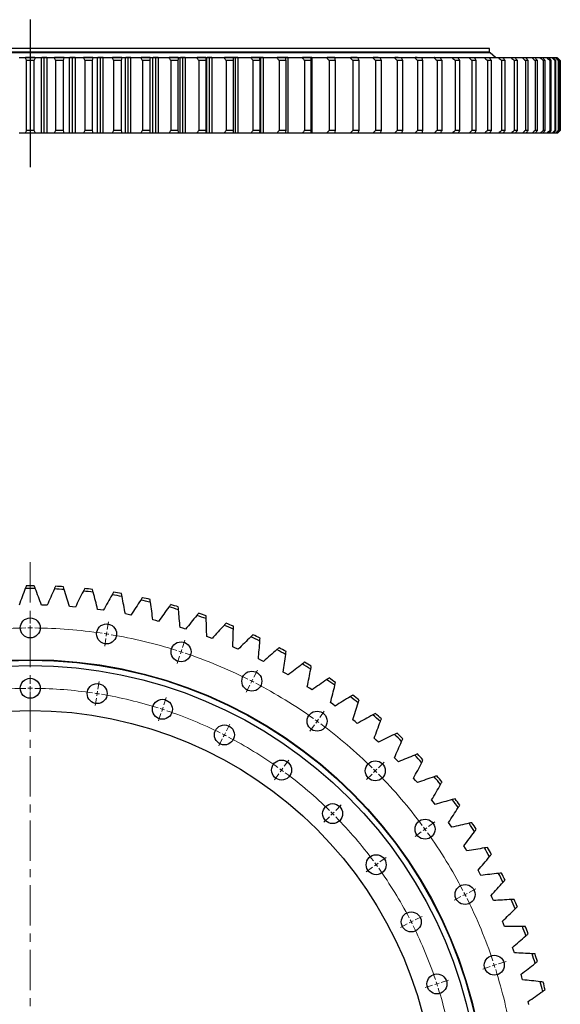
# Model space of a CAD drawing. Header units: millimetres. Extents: x -112 to 5684, y 5243 to 9647.
# Tile 3 of 12: x 1220 to 1815, y 6370 to 7454. Entities that reach past the tile are written whole.
import ezdxf

# ---------------------------------------------------------------- set-up
doc = ezdxf.new("R2010")
doc.units = ezdxf.units.MM
doc.header["$LTSCALE"] = 20
doc.linetypes.add('CENTER', pattern=[10.16, 6.35, -1.27, 1.27, -1.27])

msp = doc.modelspace()

# ---------------------------------------------------------------- linework, layer by layer
msp.add_line((1231.3, 7454.3), (1231.3, 7291.7))
at = {"color": 7, "linetype": 'Continuous', "lineweight": 25}
for p, q in [((1737.8, 7417.9), (724.8, 7417.9)), ((1737.3, 7422.4), (725.3, 7422.4)), ((1737.3, 7418.4), (725.3, 7418.4)), ((1730.3, 7417.9), (1730.3, 7418.4)), ((1737.3, 7418.4), (1737.3, 7422.4)), ((1743.8, 7412.5), (1737.8, 7417.9)), ((1236.8, 7412.4), (1225.8, 7412.4)), ((1236.5, 7412.5), (1226.2, 7412.5)), ((1227, 7409.4), (1227, 7332.4)), ((1235.7, 7409.4), (1227, 7409.4)), ((1235.7, 7332.4), (1235.7, 7409.4)), ((1243.7, 7329.4), (1243.7, 7412.4)), ((1246.8, 7412.4), (1243.7, 7412.4)), ((1249.7, 7412.5), (1244, 7412.5)), ((1246.8, 7329.4), (1246.8, 7412.4)), ((1250, 7412.4), (1246.8, 7412.4)), ((1250, 7329.4), (1250, 7412.4)), ((1268.8, 7412.4), (1257.9, 7412.4)), ((1268.5, 7412.5), (1258.2, 7412.5)), ((1259.2, 7409.4), (1259.2, 7332.4)), ((1267.9, 7409.4), (1259.2, 7409.4)), ((1267.9, 7332.4), (1267.9, 7409.4)), ((1274.6, 7329.4), (1274.6, 7412.4)), ((1277.8, 7412.4), (1274.6, 7412.4)), ((1280.7, 7412.5), (1275, 7412.5)), ((1277.8, 7329.4), (1277.8, 7412.4)), ((1281, 7412.4), (1277.8, 7412.4)), ((1281, 7329.4), (1281, 7412.4)), ((1300.7, 7412.4), (1289.8, 7412.4)), ((1300.4, 7412.5), (1290.1, 7412.5)), ((1291.3, 7409.4), (1291.3, 7332.4)), ((1299.9, 7409.4), (1291.3, 7409.4)), ((1299.9, 7332.4), (1299.9, 7409.4)), ((1305.5, 7329.4), (1305.5, 7412.4)), ((1308.6, 7412.4), (1305.5, 7412.4)), ((1311.5, 7412.5), (1305.8, 7412.5)), ((1308.6, 7329.4), (1308.6, 7412.4)), ((1311.8, 7412.4), (1308.6, 7412.4)), ((1311.8, 7329.4), (1311.8, 7412.4)), ((1332.4, 7412.4), (1321.5, 7412.4)), ((1332.1, 7412.5), (1321.9, 7412.5)), ((1323.2, 7409.4), (1323.2, 7332.4)), ((1331.7, 7409.4), (1323.2, 7409.4)), ((1331.7, 7332.4), (1331.7, 7409.4)), ((1336.1, 7329.4), (1336.1, 7412.4)), ((1339.2, 7412.4), (1336.1, 7412.4)), ((1342, 7412.5), (1336.5, 7412.5)), ((1339.2, 7329.4), (1339.2, 7412.4)), ((1342.3, 7412.4), (1339.2, 7412.4)), ((1342.3, 7329.4), (1342.3, 7412.4)), ((1363.8, 7412.4), (1353, 7412.4)), ((1363.4, 7412.5), (1353.4, 7412.5)), ((1354.8, 7409.4), (1354.8, 7332.4)), ((1363.3, 7409.4), (1354.8, 7409.4)), ((1363.3, 7332.4), (1363.3, 7409.4)), ((1366.4, 7329.4), (1366.4, 7412.4)), ((1369.5, 7412.4), (1366.4, 7412.4)), ((1372.3, 7412.5), (1366.7, 7412.5)), ((1369.5, 7329.4), (1369.5, 7412.4)), ((1372.6, 7412.4), (1369.5, 7412.4)), ((1372.6, 7329.4), (1372.6, 7412.4)), ((1394.7, 7412.4), (1384.1, 7412.4)), ((1394.4, 7412.5), (1384.5, 7412.5)), ((1386.1, 7409.4), (1386.1, 7332.4)), ((1394.4, 7409.4), (1386.1, 7409.4)), ((1394.4, 7332.4), (1394.4, 7409.4)), ((1396.3, 7329.4), (1396.3, 7412.4)), ((1399.3, 7412.4), (1396.3, 7412.4)), ((1402.1, 7412.5), (1396.7, 7412.5)), ((1399.3, 7329.4), (1399.3, 7412.4)), ((1402.4, 7412.4), (1399.3, 7412.4)), ((1402.4, 7329.4), (1402.4, 7412.4)), ((1425.2, 7412.4), (1414.8, 7412.4)), ((1424.9, 7412.5), (1415.1, 7412.5)), ((1416.9, 7409.4), (1416.9, 7332.4)), ((1425.1, 7409.4), (1416.9, 7409.4)), ((1425.1, 7332.4), (1425.1, 7409.4)), ((1425.7, 7329.4), (1425.7, 7412.4)), ((1428.7, 7412.4), (1425.7, 7412.4)), ((1431.4, 7412.5), (1426.1, 7412.5)), ((1428.7, 7329.4), (1428.7, 7412.4)), ((1431.6, 7412.4), (1428.7, 7412.4)), ((1431.6, 7329.4), (1431.6, 7412.4)), ((1455.1, 7412.4), (1444.9, 7412.4)), ((1460, 7412.5), (1445.2, 7412.5)), ((1447.1, 7409.4), (1447.1, 7332.4)), ((1455.1, 7409.4), (1447.1, 7409.4)), ((1457.4, 7412.4), (1455.1, 7412.4)), ((1455.1, 7332.4), (1455.1, 7409.4)), ((1457.4, 7329.4), (1457.4, 7412.4)), ((1460.3, 7412.4), (1457.4, 7412.4)), ((1460.3, 7329.4), (1460.3, 7412.4)), ((1484.3, 7412.4), (1474.3, 7412.4)), ((1488, 7412.5), (1474.7, 7412.5)), ((1476.6, 7409.4), (1476.6, 7332.4)), ((1484.5, 7409.4), (1476.6, 7409.4)), ((1485.4, 7412.4), (1484.3, 7412.4)), ((1484.5, 7332.4), (1484.5, 7409.4)), ((1485.4, 7329.4), (1485.4, 7412.4)), ((1488.3, 7412.4), (1485.4, 7412.4)), ((1488.3, 7329.4), (1488.3, 7412.4)), ((1512.7, 7412.4), (1503, 7412.4)), ((1515.2, 7412.5), (1503.4, 7412.5)), ((1505.5, 7409.4), (1505.5, 7332.4)), ((1513.1, 7409.4), (1505.5, 7409.4)), ((1512.7, 7412.2), (1512.7, 7412.4)), ((1512.7, 7412.4), (1512.7, 7412.4)), ((1515.5, 7412.4), (1512.7, 7412.4)), ((1513.1, 7332.4), (1513.1, 7409.4)), ((1515.5, 7329.4), (1515.5, 7412.4)), ((1540.3, 7412.4), (1530.9, 7412.4)), ((1541.5, 7412.5), (1531.3, 7412.5)), ((1533.5, 7409.4), (1533.5, 7332.4)), ((1540.9, 7409.4), (1533.5, 7409.4)), ((1541.8, 7412.4), (1540.3, 7412.4)), ((1540.9, 7332.4), (1540.9, 7409.4)), ((1541.8, 7329.4), (1541.8, 7412.4)), ((1566.9, 7412.4), (1557.9, 7412.4)), ((1566.9, 7412.5), (1558.3, 7412.5)), ((1560.5, 7409.4), (1560.5, 7332.4)), ((1567.7, 7409.4), (1560.5, 7409.4)), ((1567.2, 7412.4), (1566.9, 7412.4)), ((1567.2, 7411.4), (1567.2, 7412.4)), ((1567.7, 7332.4), (1567.7, 7409.4)), ((1592.5, 7412.4), (1583.8, 7412.4)), ((1591.3, 7412.5), (1584.3, 7412.5)), ((1586.6, 7409.4), (1586.6, 7332.4)), ((1593.5, 7409.4), (1586.6, 7409.4)), ((1593.5, 7332.4), (1593.5, 7409.4)), ((1617, 7412.4), (1608.7, 7412.4)), ((1614.5, 7412.5), (1609.2, 7412.5)), ((1611.6, 7409.4), (1611.6, 7332.4)), ((1618.2, 7409.4), (1611.6, 7409.4)), ((1618.2, 7332.4), (1618.2, 7409.4)), ((1640.4, 7412.4), (1632.5, 7412.4)), ((1636.7, 7412.5), (1632.9, 7412.5)), ((1635.4, 7409.4), (1635.4, 7332.4)), ((1641.7, 7409.4), (1635.4, 7409.4)), ((1641.7, 7332.4), (1641.7, 7409.4)), ((1662.5, 7412.4), (1655.1, 7412.4)), ((1657.6, 7412.5), (1655.5, 7412.5)), ((1658, 7409.4), (1658, 7332.4)), ((1663.9, 7409.4), (1658, 7409.4)), ((1663.9, 7332.4), (1663.9, 7409.4)), ((1683.3, 7412.4), (1676.3, 7412.4)), ((1677.1, 7412.5), (1676.7, 7412.5)), ((1679.4, 7409.4), (1679.4, 7332.4)), ((1684.9, 7409.4), (1679.4, 7409.4)), ((1684.9, 7332.4), (1684.9, 7409.4)), ((1702.7, 7412.4), (1696.2, 7412.4)), ((1699.3, 7409.4), (1699.3, 7332.4)), ((1704.5, 7409.4), (1699.3, 7409.4)), ((1704.5, 7332.4), (1704.5, 7409.4)), ((1720.7, 7412.4), (1714.7, 7412.4)), ((1717.9, 7409.4), (1717.9, 7332.4)), ((1722.6, 7409.4), (1717.9, 7409.4)), ((1731.7, 7412.4), (1721.1, 7412.4)), ((1722.6, 7332.4), (1722.6, 7409.4)), ((1737.2, 7412.4), (1731.7, 7412.4)), ((1734.9, 7409.4), (1734.9, 7332.4)), ((1739.3, 7409.4), (1734.9, 7409.4)), ((1737.3, 7412.4), (1737.3, 7412.5)), ((1747.2, 7412.4), (1737.6, 7412.4)), ((1739.3, 7332.4), (1739.3, 7409.4)), ((1752.2, 7412.4), (1747.2, 7412.4)), ((1750.4, 7409.4), (1750.4, 7332.4)), ((1754.4, 7409.4), (1750.4, 7409.4)), ((1761.2, 7412.4), (1752.7, 7412.4)), ((1754.4, 7332.4), (1754.4, 7409.4)), ((1765.6, 7412.4), (1761.2, 7412.4)), ((1764.4, 7409.4), (1764.4, 7332.4)), ((1767.9, 7409.4), (1764.4, 7409.4)), ((1773.5, 7412.4), (1765.9, 7412.4)), ((1767.9, 7332.4), (1767.9, 7409.4)), ((1777.4, 7412.4), (1773.5, 7412.4)), ((1776.7, 7409.4), (1776.7, 7332.4)), ((1779.8, 7409.4), (1776.7, 7409.4)), ((1784.2, 7412.4), (1777.7, 7412.4)), ((1779.8, 7332.4), (1779.8, 7409.4)), ((1787.5, 7412.4), (1784.2, 7412.4)), ((1787.4, 7409.4), (1787.4, 7332.4)), ((1790, 7409.4), (1787.4, 7409.4)), ((1793.2, 7412.4), (1787.8, 7412.4)), ((1790, 7332.4), (1790, 7409.4)), ((1795.9, 7412.4), (1793.2, 7412.4)), ((1800.5, 7412.4), (1796.2, 7412.4)), ((1796.4, 7409.4), (1796.4, 7332.4)), ((1798.5, 7409.4), (1796.4, 7409.4)), ((1798.5, 7332.4), (1798.5, 7409.4)), ((1802.6, 7412.4), (1800.5, 7412.4)), ((1806.1, 7412.4), (1802.9, 7412.4)), ((1803.7, 7409.4), (1803.7, 7332.4)), ((1805.3, 7409.4), (1803.7, 7409.4)), ((1805.3, 7332.4), (1805.3, 7409.4)), ((1807.6, 7412.4), (1806.1, 7412.4)), ((1809.9, 7412.4), (1807.9, 7412.4)), ((1809.2, 7409.4), (1809.2, 7332.4)), ((1810.4, 7409.4), (1809.2, 7409.4)), ((1810.8, 7412.4), (1809.9, 7412.4)), ((1810.4, 7332.4), (1810.4, 7409.4)), ((1811.9, 7412.4), (1811.1, 7412.4)), ((1813, 7409.4), (1813, 7332.4)), ((1813.7, 7409.4), (1813, 7409.4)), ((1813.7, 7332.4), (1813.7, 7409.4)), ((1815, 7409.4), (1815, 7332.4)), ((1815.2, 7409.4), (1815, 7409.4)), ((1815.2, 7332.4), (1815.2, 7409.4)), ((1236.8, 7329.4), (1225.8, 7329.4)), ((1235.7, 7332.4), (1227, 7332.4)), ((1246.8, 7329.4), (1243.7, 7329.4)), ((1250, 7329.4), (1246.8, 7329.4)), ((1268.8, 7329.4), (1257.9, 7329.4)), ((1267.9, 7332.4), (1259.2, 7332.4)), ((1277.8, 7329.4), (1274.6, 7329.4)), ((1281, 7329.4), (1277.8, 7329.4)), ((1300.7, 7329.4), (1289.8, 7329.4)), ((1299.9, 7332.4), (1291.3, 7332.4)), ((1308.6, 7329.4), (1305.5, 7329.4)), ((1311.8, 7329.4), (1308.6, 7329.4)), ((1332.4, 7329.4), (1321.5, 7329.4)), ((1331.7, 7332.4), (1323.2, 7332.4)), ((1339.2, 7329.4), (1336.1, 7329.4)), ((1342.3, 7329.4), (1339.2, 7329.4)), ((1363.8, 7329.4), (1353, 7329.4)), ((1363.3, 7332.4), (1354.8, 7332.4)), ((1369.5, 7329.4), (1366.4, 7329.4)), ((1372.6, 7329.4), (1369.5, 7329.4)), ((1394.7, 7329.4), (1384.1, 7329.4)), ((1394.4, 7332.4), (1386.1, 7332.4)), ((1399.3, 7329.4), (1396.3, 7329.4)), ((1402.4, 7329.4), (1399.3, 7329.4)), ((1425.2, 7329.4), (1414.8, 7329.4)), ((1425.1, 7332.4), (1416.9, 7332.4)), ((1428.7, 7329.4), (1425.7, 7329.4)), ((1431.6, 7329.4), (1428.7, 7329.4)), ((1455.1, 7329.4), (1444.9, 7329.4)), ((1455.1, 7332.4), (1447.1, 7332.4)), ((1457.4, 7329.4), (1455.1, 7329.4)), ((1460.3, 7329.4), (1457.4, 7329.4)), ((1484.3, 7329.4), (1474.3, 7329.4)), ((1484.5, 7332.4), (1476.6, 7332.4)), ((1485.4, 7329.4), (1484.3, 7329.4)), ((1488.3, 7329.4), (1485.4, 7329.4)), ((1512.7, 7329.4), (1503, 7329.4)), ((1513.1, 7332.4), (1505.5, 7332.4)), ((1512.7, 7329.4), (1512.7, 7329.5)), ((1512.7, 7329.4), (1512.7, 7329.4)), ((1515.5, 7329.4), (1512.7, 7329.4)), ((1540.3, 7329.4), (1530.9, 7329.4)), ((1540.9, 7332.4), (1533.5, 7332.4)), ((1541.8, 7329.4), (1540.3, 7329.4)), ((1566.9, 7329.4), (1557.9, 7329.4)), ((1567.7, 7332.4), (1560.5, 7332.4)), ((1567.2, 7329.4), (1566.9, 7329.4)), ((1567.2, 7329.4), (1567.2, 7330.4)), ((1592.5, 7329.4), (1583.8, 7329.4)), ((1593.5, 7332.4), (1586.6, 7332.4)), ((1617, 7329.4), (1608.7, 7329.4)), ((1618.2, 7332.4), (1611.6, 7332.4)), ((1640.4, 7329.4), (1632.5, 7329.4)), ((1641.7, 7332.4), (1635.4, 7332.4)), ((1662.5, 7329.4), (1655.1, 7329.4)), ((1663.9, 7332.4), (1658, 7332.4)), ((1683.3, 7329.4), (1676.3, 7329.4)), ((1684.9, 7332.4), (1679.4, 7332.4)), ((1702.7, 7329.4), (1696.2, 7329.4)), ((1704.5, 7332.4), (1699.3, 7332.4)), ((1720.7, 7329.4), (1714.7, 7329.4)), ((1722.6, 7332.4), (1717.9, 7332.4)), ((1731.7, 7329.4), (1721.1, 7329.4)), ((1737.2, 7329.4), (1731.7, 7329.4)), ((1739.3, 7332.4), (1734.9, 7332.4)), ((1747.2, 7329.4), (1737.6, 7329.4)), ((1752.2, 7329.4), (1747.2, 7329.4)), ((1754.4, 7332.4), (1750.4, 7332.4)), ((1761.2, 7329.4), (1752.7, 7329.4)), ((1765.6, 7329.4), (1761.2, 7329.4)), ((1767.9, 7332.4), (1764.4, 7332.4)), ((1773.5, 7329.4), (1765.9, 7329.4)), ((1777.4, 7329.4), (1773.5, 7329.4)), ((1779.8, 7332.4), (1776.7, 7332.4)), ((1784.2, 7329.4), (1777.7, 7329.4)), ((1787.5, 7329.4), (1784.2, 7329.4)), ((1790, 7332.4), (1787.4, 7332.4)), ((1793.2, 7329.4), (1787.8, 7329.4)), ((1795.9, 7329.4), (1793.2, 7329.4)), ((1800.5, 7329.4), (1796.2, 7329.4)), ((1798.5, 7332.4), (1796.4, 7332.4)), ((1802.6, 7329.4), (1800.5, 7329.4)), ((1806.1, 7329.4), (1802.9, 7329.4)), ((1805.3, 7332.4), (1803.7, 7332.4)), ((1807.6, 7329.4), (1806.1, 7329.4)), ((1809.9, 7329.4), (1807.9, 7329.4)), ((1810.4, 7332.4), (1809.2, 7332.4)), ((1810.8, 7329.4), (1809.9, 7329.4)), ((1811.9, 7329.4), (1811.1, 7329.4)), ((1813.7, 7332.4), (1813, 7332.4)), ((1815.2, 7332.4), (1815, 7332.4)), ((1246.8, 6809.5), (1243.7, 6809.6)), ((1250, 6809.4), (1246.8, 6809.5)), ((1277.8, 6807.8), (1274.6, 6808)), ((1281, 6807.5), (1277.8, 6807.8)), ((1308.6, 6804.4), (1305.5, 6804.8)), ((1311.8, 6803.9), (1308.6, 6804.4)), ((1339.2, 6799.3), (1336.1, 6799.9)), ((1342.3, 6798.7), (1339.2, 6799.3)), ((1369.5, 6792.5), (1366.4, 6793.3)), ((1372.6, 6791.7), (1369.5, 6792.5)), ((1399.3, 6784.1), (1396.3, 6785)), ((1402.4, 6783.1), (1399.3, 6784.1)), ((1428.7, 6774), (1425.7, 6775.1)), ((1431.6, 6772.9), (1428.7, 6774)), ((1457.4, 6762.3), (1454.5, 6763.6)), ((1460.3, 6761), (1457.4, 6762.3)), ((1485.4, 6749.1), (1482.6, 6750.5)), ((1488.3, 6747.6), (1485.4, 6749.1)), ((1512.7, 6734.3), (1509.9, 6735.9)), ((1515.5, 6732.7), (1512.7, 6734.3)), ((1539.1, 6718.1), (1536.5, 6719.8)), ((1541.8, 6716.3), (1539.1, 6718.1)), ((1564.6, 6700.4), (1562, 6702.3)), ((1567.2, 6698.5), (1564.6, 6700.4)), ((1589.1, 6681.4), (1586.6, 6683.4)), ((1591.5, 6679.3), (1589.1, 6681.4)), ((1612.5, 6661), (1610.1, 6663.1)), ((1614.8, 6658.8), (1612.5, 6661)), ((1634.7, 6639.4), (1632.5, 6641.6)), ((1636.9, 6637.1), (1634.7, 6639.4)), ((1655.7, 6616.6), (1653.6, 6619)), ((1657.8, 6614.2), (1655.7, 6616.6)), ((1675.4, 6592.6), (1673.5, 6595.1)), ((1677.4, 6590.1), (1675.4, 6592.6)), ((1693.8, 6567.6), (1692, 6570.2)), ((1695.6, 6565), (1693.8, 6567.6)), ((1710.8, 6541.7), (1709.1, 6544.4)), ((1712.4, 6539), (1710.8, 6541.7)), ((1726.3, 6514.8), (1724.7, 6517.6)), ((1727.8, 6512), (1726.3, 6514.8)), ((1740.3, 6487.2), (1738.9, 6490)), ((1741.6, 6484.3), (1740.3, 6487.2)), ((1752.7, 6458.8), (1751.5, 6461.7)), ((1753.9, 6455.8), (1752.7, 6458.8)), ((1763.6, 6429.7), (1762.5, 6432.7)), ((1764.6, 6426.7), (1763.6, 6429.7)), ((1772.9, 6400.1), (1772, 6403.2)), ((1773.7, 6397), (1772.9, 6400.1)), ((1780.5, 6370), (1779.7, 6373.1))]:
    msp.add_line(p, q, dxfattribs=at)
at = {"linetype": 'CENTER', "lineweight": 18, "ltscale": 0.35}
msp.add_line((1231.3, 6856.8), (1231.3, 5637.2), dxfattribs=at)
at = {"color": 0, "linetype": 'Continuous', "lineweight": 18}
for p, q in [((1231.3, 6789.5), (1231.3, 6798)), ((1316.2, 6782.8), (1317.5, 6791.2)), ((1231.3, 6784.5), (1231.3, 6787)), ((1231.3, 6784.5), (1231.3, 6782)), ((1231.3, 6779.5), (1231.3, 6771)), ((1315.4, 6777.9), (1315, 6775.4)), ((1315.4, 6777.9), (1315.8, 6780.3)), ((1314.6, 6772.9), (1313.3, 6764.5)), ((1399, 6762.9), (1401.6, 6771)), ((1397.4, 6758.2), (1396.7, 6755.8)), ((1397.4, 6758.2), (1398.2, 6760.6)), ((1395.9, 6753.4), (1393.3, 6745.3)), ((1477.6, 6730.4), (1481.5, 6737.9)), ((1231.3, 6723), (1231.3, 6731.5)), ((1305.8, 6717.1), (1307.1, 6725.5)), ((1475.4, 6725.9), (1474.2, 6723.7)), ((1475.4, 6725.9), (1476.5, 6728.1)), ((1231.3, 6718), (1231.3, 6720.5)), ((1231.3, 6718), (1231.3, 6715.5)), ((1231.3, 6713), (1231.3, 6704.5)), ((1305, 6712.2), (1304.6, 6709.7)), ((1305, 6712.2), (1305.4, 6714.7)), ((1473.1, 6721.4), (1469.2, 6713.9)), ((1304.2, 6707.2), (1302.9, 6698.9)), ((1378.4, 6699.7), (1381.1, 6707.8)), ((1375.3, 6690.2), (1372.7, 6682.1)), ((1376.9, 6694.9), (1376.1, 6692.6)), ((1376.9, 6694.9), (1377.7, 6697.3)), ((1550.2, 6685.9), (1555.2, 6692.8)), ((1547.3, 6681.8), (1545.8, 6679.8)), ((1547.3, 6681.8), (1548.7, 6683.9)), ((1445.2, 6666.7), (1446.3, 6668.9)), ((1447.4, 6671.1), (1451.3, 6678.7)), ((1544.3, 6677.8), (1539.3, 6670.9)), ((1442.9, 6662.2), (1439, 6654.6)), ((1445.2, 6666.7), (1444, 6664.4)), ((1511.1, 6632.1), (1516.1, 6639)), ((1614.9, 6630.6), (1621, 6636.6)), ((1508.2, 6628), (1506.7, 6626)), ((1508.2, 6628), (1509.7, 6630.1)), ((1611.4, 6627.1), (1609.6, 6625.3)), ((1611.4, 6627.1), (1613.2, 6628.8)), ((1505.2, 6624), (1500.3, 6617.1)), ((1607.9, 6623.5), (1601.9, 6617.5)), ((1564.4, 6580), (1566.2, 6581.8)), ((1567.9, 6583.6), (1573.9, 6589.6)), ((1560.9, 6576.5), (1554.8, 6570.5)), ((1564.4, 6580), (1562.6, 6578.3)), ((1670.2, 6565.9), (1677.1, 6570.9)), ((1662.1, 6560), (1655.3, 6555)), ((1666.2, 6562.9), (1664.2, 6561.5)), ((1666.2, 6562.9), (1668.2, 6564.4)), ((1616.4, 6526.8), (1623.3, 6531.8)), ((1608.3, 6520.9), (1601.5, 6515.9)), ((1612.4, 6523.8), (1610.4, 6522.4)), ((1612.4, 6523.8), (1614.4, 6525.3)), ((1714.7, 6493.3), (1722.3, 6497.1)), ((1705.8, 6488.7), (1698.2, 6484.9)), ((1710.3, 6491), (1708, 6489.9)), ((1710.3, 6491), (1712.5, 6492.1)), ((1651, 6460.8), (1653.2, 6462)), ((1655.5, 6463.1), (1663, 6466.9)), ((1646.6, 6458.5), (1639, 6454.7)), ((1651, 6460.8), (1648.8, 6459.7)), ((1737.8, 6411.5), (1729.7, 6408.9)), ((1742.5, 6413.1), (1740.2, 6412.3)), ((1742.5, 6413.1), (1744.9, 6413.9)), ((1747.3, 6414.6), (1755.4, 6417.3)), ((1674.5, 6391), (1666.5, 6388.4)), ((1679.3, 6392.5), (1676.9, 6391.8)), ((1679.3, 6392.5), (1681.7, 6393.3)), ((1684, 6394.1), (1692.1, 6396.7))]:
    msp.add_line(p, q, dxfattribs=at)
at = {"color": 7, "linetype": 'Continuous', "lineweight": 25}
for centre, radius in [((1231.3, 6784.5), 11), ((1315.4, 6777.9), 11), ((1397.4, 6758.2), 11), ((1231.3, 6247), 502.5), ((1231.3, 6247), 502), ((1231.3, 6247), 496), ((1475.4, 6725.9), 11), ((1231.3, 6718), 11), ((1305, 6712.2), 11), ((1376.9, 6694.9), 11), ((1231.3, 6247), 446.5), ((1547.3, 6681.8), 11), ((1445.2, 6666.7), 11), ((1508.2, 6628), 11), ((1611.4, 6627.1), 11), ((1564.4, 6580), 11), ((1666.2, 6562.9), 11), ((1612.4, 6523.8), 11), ((1710.3, 6491), 11), ((1651, 6460.8), 11), ((1742.5, 6413.1), 11), ((1679.3, 6392.5), 11)]:
    msp.add_circle(centre, radius, dxfattribs=at)
for radius, start, end in [(584, 89.5736, 90.4264), (581, 89.4575, 90.5425), (581, 86.2996, 87.3846), (584, 86.4157, 87.2685), (581, 83.1417, 84.2268), (584, 83.2578, 84.1106), (581, 79.9838, 81.0689), (584, 80.0999, 80.9528), (581, 76.8259, 77.911), (584, 76.942, 77.7949), (584, 73.7841, 74.637), (581, 73.668, 74.7531), (581, 70.5101, 71.5952), (584, 70.6262, 71.4791), (581, 67.3522, 68.4373), (584, 67.4683, 68.3212), (584, 64.3104, 65.1633), (581, 64.1943, 65.2794), (581, 61.0364, 62.1215), (584, 61.1525, 62.0054), (581, 57.8785, 58.9636), (584, 57.9946, 58.8475), (581, 54.7206, 55.8057), (584, 54.8367, 55.6896), (581, 51.5627, 52.6478), (584, 51.6788, 52.5317), (584, 48.5209, 49.3738), (581, 48.4048, 49.4899), (584, 45.363, 46.2159), (581, 45.2469, 46.332), (581, 42.089, 43.1741), (584, 42.2051, 43.058), (581, 38.9311, 40.0162), (584, 39.0472, 39.9001), (581, 35.7732, 36.8583), (584, 35.8894, 36.7422), (581, 32.6154, 33.7004), (584, 32.7315, 33.5843), (581, 29.4575, 30.5425), (584, 29.5736, 30.4264), (581, 26.2996, 27.3846), (584, 26.4157, 27.2685), (581, 23.1417, 24.2268), (584, 23.2578, 24.1106), (581, 19.9838, 21.0689), (584, 20.0999, 20.9528), (581, 16.8259, 17.911), (584, 16.942, 17.7949), (581, 13.668, 14.7531), (584, 13.7841, 14.637)]:
    msp.add_arc((1231.3, 6247), radius, start, end, dxfattribs=at)
at = {"color": 0, "linetype": 'Continuous', "lineweight": 18}
for radius, start, end in [(537.5, 90.533, 98.467), (537.5, 90, 90.2665), (537.5, 89.7335, 90), (537.5, 81.533, 89.467), (537.5, 81, 81.2665), (537.5, 80.7335, 81), (537.5, 72.533, 80.467), (537.5, 72, 72.2665), (537.5, 71.7335, 72), (537.5, 63.533, 71.467), (537.5, 63, 63.2665), (537.5, 62.7335, 63), (537.5, 54.533, 62.467), (471, 90.6082, 98.3918), (471, 90, 90.3041), (471, 89.6959, 90), (471, 81.6082, 89.3918), (471, 81, 81.3041), (471, 80.6959, 81), (471, 72.6082, 80.3918), (471, 72, 72.3041), (471, 71.6959, 72), (471, 63.6082, 71.3918), (537.5, 54, 54.2665), (537.5, 53.7335, 54), (537.5, 45.533, 53.467), (471, 63, 63.3041), (471, 62.6959, 63), (471, 54.6082, 62.3918), (471, 54, 54.3041), (471, 53.6959, 54), (471, 45.6082, 53.3918), (537.5, 45, 45.2665), (537.5, 44.7335, 45), (537.5, 36.533, 44.467), (471, 45, 45.3041), (471, 44.6959, 45), (471, 36.6082, 44.3918), (537.5, 36, 36.2665), (537.5, 35.7335, 36), (537.5, 27.533, 35.467), (471, 36, 36.3041), (471, 35.6959, 36), (471, 27.6082, 35.3918), (537.5, 27, 27.2665), (537.5, 26.7335, 27), (537.5, 18.533, 26.467), (471, 27, 27.3041), (471, 26.6959, 27), (471, 18.6082, 26.3918), (537.5, 18, 18.2665), (537.5, 17.7335, 18), (537.5, 9.533, 17.467), (471, 18, 18.3041), (471, 17.6959, 18), (471, 9.6082, 17.3918)]:
    msp.add_arc((1231.3, 6247), radius, start, end, dxfattribs=at)
at = {"color": 7, "linetype": 'Continuous', "lineweight": 25}
for points in [[(1225.8, 7412.4), (1223.5, 7412.4), (1221.2, 7412.4), (1219, 7412.4)], [(1225.8, 7412.4), (1226.2, 7411.4), (1226.6, 7410.4), (1227, 7409.4)], [(1235.7, 7409.4), (1236.1, 7410.4), (1236.5, 7411.4), (1236.8, 7412.4)], [(1243.7, 7412.4), (1241.5, 7412.4), (1239.2, 7412.4), (1236.8, 7412.4)], [(1257.9, 7412.4), (1255.2, 7412.4), (1252.6, 7412.4), (1250, 7412.4)], [(1257.9, 7412.4), (1258.3, 7411.4), (1258.7, 7410.4), (1259.2, 7409.4)], [(1267.9, 7409.4), (1268.2, 7410.4), (1268.5, 7411.4), (1268.8, 7412.4)], [(1274.6, 7412.4), (1272.8, 7412.4), (1270.8, 7412.4), (1268.8, 7412.4)], [(1289.8, 7412.4), (1286.8, 7412.4), (1283.9, 7412.4), (1281, 7412.4)], [(1289.8, 7412.4), (1290.3, 7411.4), (1290.8, 7410.4), (1291.3, 7409.4)], [(1299.9, 7409.4), (1300.2, 7410.4), (1300.5, 7411.4), (1300.7, 7412.4)], [(1305.5, 7412.4), (1304, 7412.4), (1302.4, 7412.4), (1300.7, 7412.4)], [(1321.5, 7412.4), (1318.2, 7412.4), (1315, 7412.4), (1311.8, 7412.4)], [(1321.5, 7412.4), (1322.1, 7411.4), (1322.6, 7410.4), (1323.2, 7409.4)], [(1331.7, 7409.4), (1332, 7410.4), (1332.2, 7411.4), (1332.4, 7412.4)], [(1336.1, 7412.4), (1334.9, 7412.4), (1333.7, 7412.4), (1332.4, 7412.4)], [(1353, 7412.4), (1349.4, 7412.4), (1345.9, 7412.4), (1342.3, 7412.4)], [(1353, 7412.4), (1353.6, 7411.4), (1354.2, 7410.4), (1354.8, 7409.4)], [(1363.3, 7409.4), (1363.4, 7410.4), (1363.6, 7411.4), (1363.8, 7412.4)], [(1366.4, 7412.4), (1365.6, 7412.4), (1364.7, 7412.4), (1363.8, 7412.4)], [(1384.1, 7412.4), (1380.2, 7412.4), (1376.4, 7412.4), (1372.6, 7412.4)], [(1384.1, 7412.4), (1384.8, 7411.4), (1385.4, 7410.4), (1386.1, 7409.4)], [(1394.4, 7409.4), (1394.5, 7410.4), (1394.6, 7411.4), (1394.7, 7412.4)], [(1396.3, 7412.4), (1395.8, 7412.4), (1395.3, 7412.4), (1394.7, 7412.4)], [(1414.8, 7412.4), (1410.6, 7412.4), (1406.5, 7412.4), (1402.4, 7412.4)], [(1414.8, 7412.4), (1415.5, 7411.4), (1416.2, 7410.4), (1416.9, 7409.4)], [(1425.1, 7409.4), (1425.1, 7410.4), (1425.2, 7411.4), (1425.2, 7412.4)], [(1425.7, 7412.4), (1425.6, 7412.4), (1425.4, 7412.4), (1425.2, 7412.4)], [(1444.9, 7412.4), (1440.4, 7412.4), (1436, 7412.4), (1431.6, 7412.4)], [(1444.9, 7412.4), (1445.6, 7411.4), (1446.3, 7410.4), (1447.1, 7409.4)], [(1455.1, 7409.4), (1455.1, 7410.4), (1455.1, 7411.4), (1455.1, 7412.4)], [(1474.3, 7412.4), (1469.6, 7412.4), (1464.9, 7412.4), (1460.3, 7412.4)], [(1474.3, 7412.4), (1475.1, 7411.4), (1475.9, 7410.4), (1476.6, 7409.4)], [(1484.5, 7409.4), (1484.4, 7410.4), (1484.3, 7411.4), (1484.3, 7412.4)], [(1503, 7412.4), (1498.1, 7412.4), (1493.1, 7412.4), (1488.3, 7412.4)], [(1503, 7412.4), (1503.8, 7411.4), (1504.6, 7410.4), (1505.5, 7409.4)], [(1513.1, 7409.4), (1513, 7410.4), (1512.8, 7411.4), (1512.7, 7412.4)], [(1530.9, 7412.4), (1525.7, 7412.4), (1520.6, 7412.4), (1515.5, 7412.4)], [(1530.9, 7412.4), (1531.7, 7411.4), (1532.6, 7410.4), (1533.5, 7409.4)], [(1540.9, 7409.4), (1540.7, 7410.4), (1540.5, 7411.4), (1540.3, 7412.4)], [(1557.9, 7412.4), (1552.5, 7412.4), (1547.1, 7412.4), (1541.8, 7412.4)], [(1557.9, 7412.4), (1558.8, 7411.4), (1559.6, 7410.4), (1560.5, 7409.4)], [(1567.7, 7409.4), (1567.4, 7410.4), (1567.2, 7411.4), (1566.9, 7412.4)], [(1583.8, 7412.4), (1578.3, 7412.4), (1572.7, 7412.4), (1567.2, 7412.4)], [(1583.8, 7412.4), (1584.8, 7411.4), (1585.7, 7410.4), (1586.6, 7409.4)], [(1593.5, 7409.4), (1593.2, 7410.4), (1592.8, 7411.4), (1592.5, 7412.4)], [(1608.7, 7412.4), (1609.7, 7411.4), (1610.6, 7410.4), (1611.6, 7409.4)], [(1618.2, 7409.4), (1617.8, 7410.4), (1617.4, 7411.4), (1617, 7412.4)], [(1632.5, 7412.4), (1633.5, 7411.4), (1634.5, 7410.4), (1635.4, 7409.4)], [(1641.7, 7409.4), (1641.2, 7410.4), (1640.8, 7411.4), (1640.4, 7412.4)], [(1655.1, 7412.4), (1656.1, 7411.4), (1657, 7410.4), (1658, 7409.4)], [(1663.9, 7409.4), (1663.5, 7410.4), (1663, 7411.4), (1662.5, 7412.4)], [(1676.3, 7412.4), (1677.3, 7411.4), (1678.3, 7410.4), (1679.4, 7409.4)], [(1684.9, 7409.4), (1684.4, 7410.4), (1683.8, 7411.4), (1683.3, 7412.4)], [(1696.2, 7412.4), (1697.2, 7411.4), (1698.3, 7410.4), (1699.3, 7409.4)], [(1704.5, 7409.4), (1703.9, 7410.4), (1703.3, 7411.4), (1702.7, 7412.4)], [(1714.7, 7412.4), (1715.8, 7411.4), (1716.8, 7410.4), (1717.9, 7409.4)], [(1722.6, 7409.4), (1722, 7410.4), (1721.4, 7411.4), (1720.7, 7412.4)], [(1731.7, 7412.4), (1732.8, 7411.4), (1733.9, 7410.4), (1734.9, 7409.4)], [(1739.3, 7409.4), (1738.6, 7410.4), (1737.9, 7411.4), (1737.2, 7412.4)], [(1747.2, 7412.4), (1748.3, 7411.4), (1749.4, 7410.4), (1750.4, 7409.4)], [(1754.4, 7409.4), (1753.6, 7410.4), (1752.9, 7411.4), (1752.2, 7412.4)], [(1761.2, 7412.4), (1762.2, 7411.4), (1763.3, 7410.4), (1764.4, 7409.4)], [(1767.9, 7409.4), (1767.1, 7410.4), (1766.4, 7411.4), (1765.6, 7412.4)], [(1773.5, 7412.4), (1774.6, 7411.4), (1775.7, 7410.4), (1776.7, 7409.4)], [(1779.8, 7409.4), (1779, 7410.4), (1778.2, 7411.4), (1777.4, 7412.4)], [(1784.2, 7412.4), (1785.3, 7411.4), (1786.3, 7410.4), (1787.4, 7409.4)], [(1790, 7409.4), (1789.2, 7410.4), (1788.3, 7411.4), (1787.5, 7412.4)], [(1793.2, 7412.4), (1794.3, 7411.4), (1795.3, 7410.4), (1796.4, 7409.4)], [(1798.5, 7409.4), (1797.6, 7410.4), (1796.8, 7411.4), (1795.9, 7412.4)], [(1800.5, 7412.4), (1801.5, 7411.4), (1802.6, 7410.4), (1803.7, 7409.4)], [(1805.3, 7409.4), (1804.4, 7410.4), (1803.5, 7411.4), (1802.6, 7412.4)], [(1806.1, 7412.4), (1807.1, 7411.4), (1808.1, 7410.4), (1809.2, 7409.4)], [(1810.4, 7409.4), (1809.4, 7410.4), (1808.5, 7411.4), (1807.6, 7412.4)], [(1809.9, 7412.4), (1810.9, 7411.4), (1811.9, 7410.4), (1813, 7409.4)], [(1813.7, 7409.4), (1812.7, 7410.4), (1811.8, 7411.4), (1810.8, 7412.4)], [(1811.9, 7412.4), (1813, 7411.4), (1814, 7410.4), (1815, 7409.4)], [(1815.2, 7409.4), (1814.2, 7410.4), (1813.2, 7411.4), (1812.2, 7412.4)], [(1225.8, 7329.4), (1223.5, 7329.4), (1221.2, 7329.4), (1219, 7329.4)], [(1227, 7332.4), (1226.6, 7331.4), (1226.2, 7330.4), (1225.8, 7329.4)], [(1236.8, 7329.4), (1236.5, 7330.4), (1236.1, 7331.4), (1235.7, 7332.4)], [(1243.7, 7329.4), (1241.5, 7329.4), (1239.2, 7329.4), (1236.8, 7329.4)], [(1257.9, 7329.4), (1255.2, 7329.4), (1252.6, 7329.4), (1250, 7329.4)], [(1259.2, 7332.4), (1258.7, 7331.4), (1258.3, 7330.4), (1257.9, 7329.4)], [(1268.8, 7329.4), (1268.5, 7330.4), (1268.2, 7331.4), (1267.9, 7332.4)], [(1274.6, 7329.4), (1272.8, 7329.4), (1270.8, 7329.4), (1268.8, 7329.4)], [(1289.8, 7329.4), (1286.8, 7329.4), (1283.9, 7329.4), (1281, 7329.4)], [(1291.3, 7332.4), (1290.8, 7331.4), (1290.3, 7330.4), (1289.8, 7329.4)], [(1300.7, 7329.4), (1300.5, 7330.4), (1300.2, 7331.4), (1299.9, 7332.4)], [(1305.5, 7329.4), (1304, 7329.4), (1302.4, 7329.4), (1300.7, 7329.4)], [(1321.5, 7329.4), (1318.2, 7329.4), (1315, 7329.4), (1311.8, 7329.4)], [(1323.2, 7332.4), (1322.6, 7331.4), (1322.1, 7330.4), (1321.5, 7329.4)], [(1332.4, 7329.4), (1332.2, 7330.4), (1332, 7331.4), (1331.7, 7332.4)], [(1336.1, 7329.4), (1334.9, 7329.4), (1333.7, 7329.4), (1332.4, 7329.4)], [(1353, 7329.4), (1349.4, 7329.4), (1345.9, 7329.4), (1342.3, 7329.4)], [(1354.8, 7332.4), (1354.2, 7331.4), (1353.6, 7330.4), (1353, 7329.4)], [(1363.8, 7329.4), (1363.6, 7330.4), (1363.4, 7331.4), (1363.3, 7332.4)], [(1366.4, 7329.4), (1365.6, 7329.4), (1364.7, 7329.4), (1363.8, 7329.4)], [(1384.1, 7329.4), (1380.2, 7329.4), (1376.4, 7329.4), (1372.6, 7329.4)], [(1386.1, 7332.4), (1385.4, 7331.4), (1384.8, 7330.4), (1384.1, 7329.4)], [(1394.7, 7329.4), (1394.6, 7330.4), (1394.5, 7331.4), (1394.4, 7332.4)], [(1396.3, 7329.4), (1395.8, 7329.4), (1395.3, 7329.4), (1394.7, 7329.4)], [(1414.8, 7329.4), (1410.6, 7329.4), (1406.5, 7329.4), (1402.4, 7329.4)], [(1416.9, 7332.4), (1416.2, 7331.4), (1415.5, 7330.4), (1414.8, 7329.4)], [(1425.2, 7329.4), (1425.2, 7330.4), (1425.1, 7331.4), (1425.1, 7332.4)], [(1425.7, 7329.4), (1425.6, 7329.4), (1425.4, 7329.4), (1425.2, 7329.4)], [(1444.9, 7329.4), (1440.4, 7329.4), (1436, 7329.4), (1431.6, 7329.4)], [(1447.1, 7332.4), (1446.3, 7331.4), (1445.6, 7330.4), (1444.9, 7329.4)], [(1455.1, 7329.4), (1455.1, 7330.4), (1455.1, 7331.4), (1455.1, 7332.4)], [(1474.3, 7329.4), (1469.6, 7329.4), (1464.9, 7329.4), (1460.3, 7329.4)], [(1476.6, 7332.4), (1475.9, 7331.4), (1475.1, 7330.4), (1474.3, 7329.4)], [(1484.3, 7329.4), (1484.3, 7330.4), (1484.4, 7331.4), (1484.5, 7332.4)], [(1503, 7329.4), (1498.1, 7329.4), (1493.1, 7329.4), (1488.3, 7329.4)], [(1505.5, 7332.4), (1504.6, 7331.4), (1503.8, 7330.4), (1503, 7329.4)], [(1512.7, 7329.4), (1512.8, 7330.4), (1513, 7331.4), (1513.1, 7332.4)], [(1530.9, 7329.4), (1525.7, 7329.4), (1520.6, 7329.4), (1515.5, 7329.4)], [(1533.5, 7332.4), (1532.6, 7331.4), (1531.7, 7330.4), (1530.9, 7329.4)], [(1540.3, 7329.4), (1540.5, 7330.4), (1540.7, 7331.4), (1540.9, 7332.4)], [(1557.9, 7329.4), (1552.5, 7329.4), (1547.1, 7329.4), (1541.8, 7329.4)], [(1560.5, 7332.4), (1559.6, 7331.4), (1558.8, 7330.4), (1557.9, 7329.4)], [(1566.9, 7329.4), (1567.2, 7330.4), (1567.4, 7331.4), (1567.7, 7332.4)], [(1583.8, 7329.4), (1578.3, 7329.4), (1572.7, 7329.4), (1567.2, 7329.4)], [(1586.6, 7332.4), (1585.7, 7331.4), (1584.8, 7330.4), (1583.8, 7329.4)], [(1592.5, 7329.4), (1592.8, 7330.4), (1593.2, 7331.4), (1593.5, 7332.4)], [(1611.6, 7332.4), (1610.6, 7331.4), (1609.7, 7330.4), (1608.7, 7329.4)], [(1617, 7329.4), (1617.4, 7330.4), (1617.8, 7331.4), (1618.2, 7332.4)], [(1635.4, 7332.4), (1634.5, 7331.4), (1633.5, 7330.4), (1632.5, 7329.4)], [(1640.4, 7329.4), (1640.8, 7330.4), (1641.2, 7331.4), (1641.7, 7332.4)], [(1658, 7332.4), (1657, 7331.4), (1656.1, 7330.4), (1655.1, 7329.4)], [(1662.5, 7329.4), (1663, 7330.4), (1663.5, 7331.4), (1663.9, 7332.4)], [(1679.4, 7332.4), (1678.3, 7331.4), (1677.3, 7330.4), (1676.3, 7329.4)], [(1683.3, 7329.4), (1683.8, 7330.4), (1684.4, 7331.4), (1684.9, 7332.4)], [(1699.3, 7332.4), (1698.3, 7331.4), (1697.2, 7330.4), (1696.2, 7329.4)], [(1702.7, 7329.4), (1703.3, 7330.4), (1703.9, 7331.4), (1704.5, 7332.4)], [(1717.9, 7332.4), (1716.8, 7331.4), (1715.8, 7330.4), (1714.7, 7329.4)], [(1720.7, 7329.4), (1721.4, 7330.4), (1722, 7331.4), (1722.6, 7332.4)], [(1734.9, 7332.4), (1733.9, 7331.4), (1732.8, 7330.4), (1731.7, 7329.4)], [(1737.2, 7329.4), (1737.9, 7330.4), (1738.6, 7331.4), (1739.3, 7332.4)], [(1750.4, 7332.4), (1749.4, 7331.4), (1748.3, 7330.4), (1747.2, 7329.4)], [(1752.2, 7329.4), (1752.9, 7330.4), (1753.6, 7331.4), (1754.4, 7332.4)], [(1764.4, 7332.4), (1763.3, 7331.4), (1762.2, 7330.4), (1761.2, 7329.4)], [(1765.6, 7329.4), (1766.4, 7330.4), (1767.1, 7331.4), (1767.9, 7332.4)], [(1776.7, 7332.4), (1775.7, 7331.4), (1774.6, 7330.4), (1773.5, 7329.4)], [(1777.4, 7329.4), (1778.2, 7330.4), (1779, 7331.4), (1779.8, 7332.4)], [(1787.4, 7332.4), (1786.3, 7331.4), (1785.3, 7330.4), (1784.2, 7329.4)], [(1787.5, 7329.4), (1788.3, 7330.4), (1789.2, 7331.4), (1790, 7332.4)], [(1796.4, 7332.4), (1795.3, 7331.4), (1794.3, 7330.4), (1793.2, 7329.4)], [(1795.9, 7329.4), (1796.8, 7330.4), (1797.6, 7331.4), (1798.5, 7332.4)], [(1803.7, 7332.4), (1802.6, 7331.4), (1801.5, 7330.4), (1800.5, 7329.4)], [(1802.6, 7329.4), (1803.5, 7330.4), (1804.4, 7331.4), (1805.3, 7332.4)], [(1809.2, 7332.4), (1808.1, 7331.4), (1807.1, 7330.4), (1806.1, 7329.4)], [(1807.6, 7329.4), (1808.5, 7330.4), (1809.4, 7331.4), (1810.4, 7332.4)], [(1813, 7332.4), (1811.9, 7331.4), (1810.9, 7330.4), (1809.9, 7329.4)], [(1810.8, 7329.4), (1811.8, 7330.4), (1812.7, 7331.4), (1813.7, 7332.4)], [(1815, 7332.4), (1814, 7331.4), (1813, 7330.4), (1811.9, 7329.4)], [(1812.2, 7329.4), (1813.2, 7330.4), (1814.2, 7331.4), (1815.2, 7332.4)], [(1227, 6831), (1226.6, 6830), (1226.2, 6829), (1225.8, 6828)], [(1236.8, 6828), (1236.5, 6829), (1236.1, 6830), (1235.7, 6831)], [(1225.8, 6828), (1223.5, 6821.9), (1221.2, 6815.7), (1219, 6809.6)], [(1243.7, 6809.6), (1241.5, 6815.7), (1239.2, 6821.9), (1236.8, 6828)], [(1257.9, 6827.4), (1255.2, 6821.4), (1252.6, 6815.4), (1250, 6809.4)], [(1259.2, 6830.3), (1258.7, 6829.3), (1258.3, 6828.4), (1257.9, 6827.4)], [(1268.8, 6826.8), (1268.5, 6827.8), (1268.2, 6828.8), (1267.9, 6829.8)], [(1274.6, 6808), (1272.8, 6814.3), (1270.8, 6820.5), (1268.8, 6826.8)], [(1289.8, 6825), (1286.8, 6819.2), (1283.9, 6813.4), (1281, 6807.5)], [(1291.3, 6827.9), (1290.8, 6826.9), (1290.3, 6826), (1289.8, 6825)], [(1300.7, 6823.8), (1300.5, 6824.9), (1300.2, 6825.9), (1299.9, 6826.9)], [(1305.5, 6804.8), (1304, 6811.2), (1302.4, 6817.5), (1300.7, 6823.8)], [(1321.5, 6820.9), (1318.2, 6815.3), (1315, 6809.6), (1311.8, 6803.9)], [(1323.2, 6823.7), (1322.6, 6822.8), (1322.1, 6821.9), (1321.5, 6820.9)], [(1332.4, 6819.1), (1332.2, 6820.2), (1332, 6821.2), (1331.7, 6822.3)], [(1336.1, 6799.9), (1334.9, 6806.3), (1333.7, 6812.7), (1332.4, 6819.1)], [(1353, 6815.1), (1349.4, 6809.7), (1345.9, 6804.2), (1342.3, 6798.7)], [(1354.8, 6817.8), (1354.2, 6816.9), (1353.6, 6816), (1353, 6815.1)], [(1363.8, 6812.7), (1363.6, 6813.8), (1363.4, 6814.8), (1363.3, 6815.9)], [(1366.4, 6793.3), (1365.6, 6799.7), (1364.7, 6806.2), (1363.8, 6812.7)], [(1386.1, 6810.1), (1385.4, 6809.3), (1384.8, 6808.4), (1384.1, 6807.5)], [(1384.1, 6807.5), (1380.2, 6802.3), (1376.4, 6797), (1372.6, 6791.7)], [(1394.7, 6804.5), (1394.6, 6805.6), (1394.5, 6806.7), (1394.4, 6807.8)], [(1396.3, 6785), (1395.8, 6791.5), (1395.3, 6798), (1394.7, 6804.5)], [(1414.8, 6798.3), (1410.6, 6793.2), (1406.5, 6788.2), (1402.4, 6783.1)], [(1416.9, 6800.7), (1416.2, 6799.9), (1415.5, 6799.1), (1414.8, 6798.3)], [(1425.2, 6794.7), (1425.2, 6795.8), (1425.1, 6796.8), (1425.1, 6797.9)], [(1425.7, 6775.1), (1425.6, 6781.6), (1425.4, 6788.2), (1425.2, 6794.7)], [(1444.9, 6787.3), (1440.4, 6782.5), (1436, 6777.7), (1431.6, 6772.9)], [(1447.1, 6789.7), (1446.3, 6788.9), (1445.6, 6788.1), (1444.9, 6787.3)], [(1454.5, 6763.6), (1454.7, 6770.1), (1454.9, 6776.6), (1455.1, 6783.2)], [(1455.1, 6783.2), (1455.1, 6784.3), (1455.1, 6785.3), (1455.1, 6786.4)], [(1476.6, 6777), (1475.9, 6776.2), (1475.1, 6775.5), (1474.3, 6774.7)], [(1474.3, 6774.7), (1469.6, 6770.2), (1464.9, 6765.6), (1460.3, 6761)], [(1482.6, 6750.5), (1483.2, 6757), (1483.8, 6763.5), (1484.3, 6770)], [(1484.3, 6770), (1484.3, 6771.1), (1484.4, 6772.2), (1484.5, 6773.3)], [(1503, 6760.6), (1498.1, 6756.3), (1493.1, 6752), (1488.3, 6747.6)], [(1505.5, 6762.7), (1504.6, 6762), (1503.8, 6761.3), (1503, 6760.6)], [(1509.9, 6735.9), (1510.9, 6742.4), (1511.8, 6748.8), (1512.7, 6755.3)], [(1512.7, 6755.3), (1512.8, 6756.4), (1513, 6757.4), (1513.1, 6758.5)], [(1530.9, 6744.8), (1525.7, 6740.8), (1520.6, 6736.8), (1515.5, 6732.7)], [(1533.5, 6746.8), (1532.6, 6746.1), (1531.7, 6745.5), (1530.9, 6744.8)], [(1536.5, 6719.8), (1537.8, 6726.2), (1539.1, 6732.6), (1540.3, 6739)], [(1540.3, 6739), (1540.5, 6740.1), (1540.7, 6741.2), (1540.9, 6742.2)], [(1557.9, 6727.6), (1552.5, 6723.9), (1547.1, 6720.1), (1541.8, 6716.3)], [(1560.5, 6729.4), (1559.6, 6728.8), (1558.8, 6728.2), (1557.9, 6727.6)], [(1566.9, 6721.3), (1567.2, 6722.3), (1567.4, 6723.4), (1567.7, 6724.4)], [(1562, 6702.3), (1563.7, 6708.6), (1565.3, 6714.9), (1566.9, 6721.3)], [(1583.8, 6708.8), (1578.3, 6705.4), (1572.7, 6702), (1567.2, 6698.5)], [(1586.6, 6710.5), (1585.7, 6709.9), (1584.8, 6709.4), (1583.8, 6708.8)], [(1586.6, 6683.4), (1588.6, 6689.6), (1590.6, 6695.8), (1592.5, 6702.1)], [(1592.5, 6702.1), (1592.8, 6703.1), (1593.2, 6704.1), (1593.5, 6705.2)], [(1611.6, 6690.2), (1610.6, 6689.7), (1609.7, 6689.2), (1608.7, 6688.7)], [(1608.7, 6688.7), (1603, 6685.6), (1597.2, 6682.5), (1591.5, 6679.3)], [(1610.1, 6663.1), (1612.5, 6669.2), (1614.8, 6675.4), (1617, 6681.5)], [(1617, 6681.5), (1617.4, 6682.5), (1617.8, 6683.5), (1618.2, 6684.5)], [(1635.4, 6668.6), (1634.5, 6668.2), (1633.5, 6667.7), (1632.5, 6667.3)], [(1632.5, 6667.3), (1626.6, 6664.5), (1620.7, 6661.7), (1614.8, 6658.8)], [(1632.5, 6641.6), (1635.2, 6647.6), (1637.8, 6653.6), (1640.4, 6659.6)], [(1640.4, 6659.6), (1640.8, 6660.6), (1641.2, 6661.6), (1641.7, 6662.5)], [(1655.1, 6644.5), (1649, 6642.1), (1642.9, 6639.6), (1636.9, 6637.1)], [(1653.6, 6619), (1656.6, 6624.7), (1659.6, 6630.6), (1662.5, 6636.4)], [(1658, 6645.7), (1657, 6645.3), (1656.1, 6644.9), (1655.1, 6644.5)], [(1662.5, 6636.4), (1663, 6637.4), (1663.5, 6638.3), (1663.9, 6639.3)], [(1676.3, 6620.6), (1670.1, 6618.5), (1663.9, 6616.4), (1657.8, 6614.2)], [(1679.4, 6621.6), (1678.3, 6621.3), (1677.3, 6620.9), (1676.3, 6620.6)], [(1683.3, 6612.1), (1683.8, 6613), (1684.4, 6613.9), (1684.9, 6614.9)], [(1673.5, 6595.1), (1676.8, 6600.7), (1680.1, 6606.4), (1683.3, 6612.1)], [(1696.2, 6595.5), (1689.9, 6593.8), (1683.6, 6592), (1677.4, 6590.1)], [(1699.3, 6596.3), (1698.3, 6596.1), (1697.2, 6595.8), (1696.2, 6595.5)], [(1692, 6570.2), (1695.6, 6575.7), (1699.2, 6581.1), (1702.7, 6586.6)], [(1702.7, 6586.6), (1703.3, 6587.5), (1703.9, 6588.4), (1704.5, 6589.3)], [(1714.7, 6569.4), (1708.3, 6568), (1701.9, 6566.5), (1695.6, 6565)], [(1709.1, 6544.4), (1713, 6549.6), (1716.9, 6554.9), (1720.7, 6560.1)], [(1717.9, 6570), (1716.8, 6569.8), (1715.8, 6569.6), (1714.7, 6569.4)], [(1720.7, 6560.1), (1721.4, 6561), (1722, 6561.9), (1722.6, 6562.8)], [(1731.7, 6542.2), (1725.3, 6541.2), (1718.8, 6540.1), (1712.4, 6539)], [(1734.9, 6542.7), (1733.9, 6542.6), (1732.8, 6542.4), (1731.7, 6542.2)], [(1724.7, 6517.6), (1728.9, 6522.6), (1733.1, 6527.6), (1737.2, 6532.7)], [(1737.2, 6532.7), (1737.9, 6533.5), (1738.6, 6534.4), (1739.3, 6535.2)], [(1747.2, 6514.2), (1740.7, 6513.5), (1734.2, 6512.8), (1727.8, 6512)], [(1750.4, 6514.6), (1749.4, 6514.4), (1748.3, 6514.3), (1747.2, 6514.2)], [(1752.2, 6504.4), (1752.9, 6505.2), (1753.6, 6506), (1754.4, 6506.8)], [(1738.9, 6490), (1743.4, 6494.8), (1747.8, 6499.6), (1752.2, 6504.4)], [(1761.2, 6485.4), (1754.6, 6485.1), (1748.1, 6484.7), (1741.6, 6484.3)], [(1764.4, 6485.6), (1763.3, 6485.5), (1762.2, 6485.5), (1761.2, 6485.4)], [(1751.5, 6461.7), (1756.2, 6466.2), (1760.9, 6470.7), (1765.6, 6475.3)], [(1765.6, 6475.3), (1766.4, 6476.1), (1767.1, 6476.8), (1767.9, 6477.6)], [(1773.5, 6455.8), (1767, 6455.9), (1760.4, 6455.9), (1753.9, 6455.8)], [(1776.7, 6455.8), (1775.7, 6455.8), (1774.6, 6455.8), (1773.5, 6455.8)], [(1762.5, 6432.7), (1767.5, 6436.9), (1772.5, 6441.2), (1777.4, 6445.5)], [(1777.4, 6445.5), (1778.2, 6446.3), (1779, 6447), (1779.8, 6447.7)], [(1784.2, 6425.7), (1777.7, 6426.1), (1771.1, 6426.4), (1764.6, 6426.7)], [(1787.4, 6425.5), (1786.3, 6425.5), (1785.3, 6425.6), (1784.2, 6425.7)], [(1772, 6403.2), (1777.2, 6407.1), (1782.3, 6411.1), (1787.5, 6415.2)], [(1787.5, 6415.2), (1788.3, 6415.8), (1789.2, 6416.5), (1790, 6417.2)], [(1793.2, 6394.9), (1786.7, 6395.7), (1780.2, 6396.4), (1773.7, 6397)], [(1796.4, 6394.6), (1795.3, 6394.7), (1794.3, 6394.8), (1793.2, 6394.9)], [(1795.9, 6384.3), (1796.8, 6384.9), (1797.6, 6385.5), (1798.5, 6386.1)], [(1779.7, 6373.1), (1785.2, 6376.8), (1790.5, 6380.5), (1795.9, 6384.3)]]:
    msp.add_open_spline(points, degree=3, dxfattribs=at)
for points, knots in [([(1608.7, 7412.4), (1605.5, 7412.4), (1600.1, 7412.4), (1594.7, 7412.4), (1592.5, 7412.4)], [0, 0, 0, 0, 0.594446, 1, 1, 1, 1]), ([(1632.5, 7412.4), (1629.2, 7412.4), (1624.1, 7412.4), (1619.1, 7412.4), (1617.4, 7412.4)], [0, 0, 0, 0, 0.656486, 1, 1, 1, 1]), ([(1655.1, 7412.4), (1651.7, 7412.4), (1646.9, 7412.4), (1642.1, 7412.4), (1640.7, 7412.4)], [0, 0, 0, 0, 0.7107667, 1, 1, 1, 1]), ([(1676.3, 7412.4), (1672.8, 7412.4), (1668.3, 7412.4), (1663.9, 7412.4), (1662.9, 7412.4)], [0, 0, 0, 0, 0.7717745, 1, 1, 1, 1]), ([(1696.2, 7412.4), (1692.7, 7412.4), (1688.5, 7412.4), (1684.3, 7412.4), (1683.7, 7412.4)], [0, 0, 0, 0, 0.841297, 1, 1, 1, 1]), ([(1714.7, 7412.4), (1711.1, 7412.4), (1707.2, 7412.4), (1703.4, 7412.4), (1703.1, 7412.4)], [0, 0, 0, 0, 0.92178, 1, 1, 1, 1]), ([(1608.7, 7329.4), (1605.5, 7329.4), (1600.1, 7329.4), (1594.7, 7329.4), (1592.5, 7329.4)], [0, 0, 0, 0, 0.594446, 1, 1, 1, 1]), ([(1632.5, 7329.4), (1629.2, 7329.4), (1624.1, 7329.4), (1619.1, 7329.4), (1617.4, 7329.4)], [0, 0, 0, 0, 0.656486, 1, 1, 1, 1]), ([(1655.1, 7329.4), (1651.7, 7329.4), (1646.9, 7329.4), (1642.1, 7329.4), (1640.7, 7329.4)], [0, 0, 0, 0, 0.7107667, 1, 1, 1, 1]), ([(1676.3, 7329.4), (1672.8, 7329.4), (1668.3, 7329.4), (1663.9, 7329.4), (1662.9, 7329.4)], [0, 0, 0, 0, 0.771774, 1, 1, 1, 1]), ([(1696.2, 7329.4), (1692.7, 7329.4), (1688.5, 7329.4), (1684.3, 7329.4), (1683.7, 7329.4)], [0, 0, 0, 0, 0.8412969, 1, 1, 1, 1]), ([(1714.7, 7329.4), (1711.1, 7329.4), (1707.2, 7329.4), (1703.4, 7329.4), (1703.1, 7329.4)], [0, 0, 0, 0, 0.92178, 1, 1, 1, 1])]:
    msp.add_open_spline(points, degree=3, knots=knots, dxfattribs=at)

doc.saveas('drawing.dxf')
